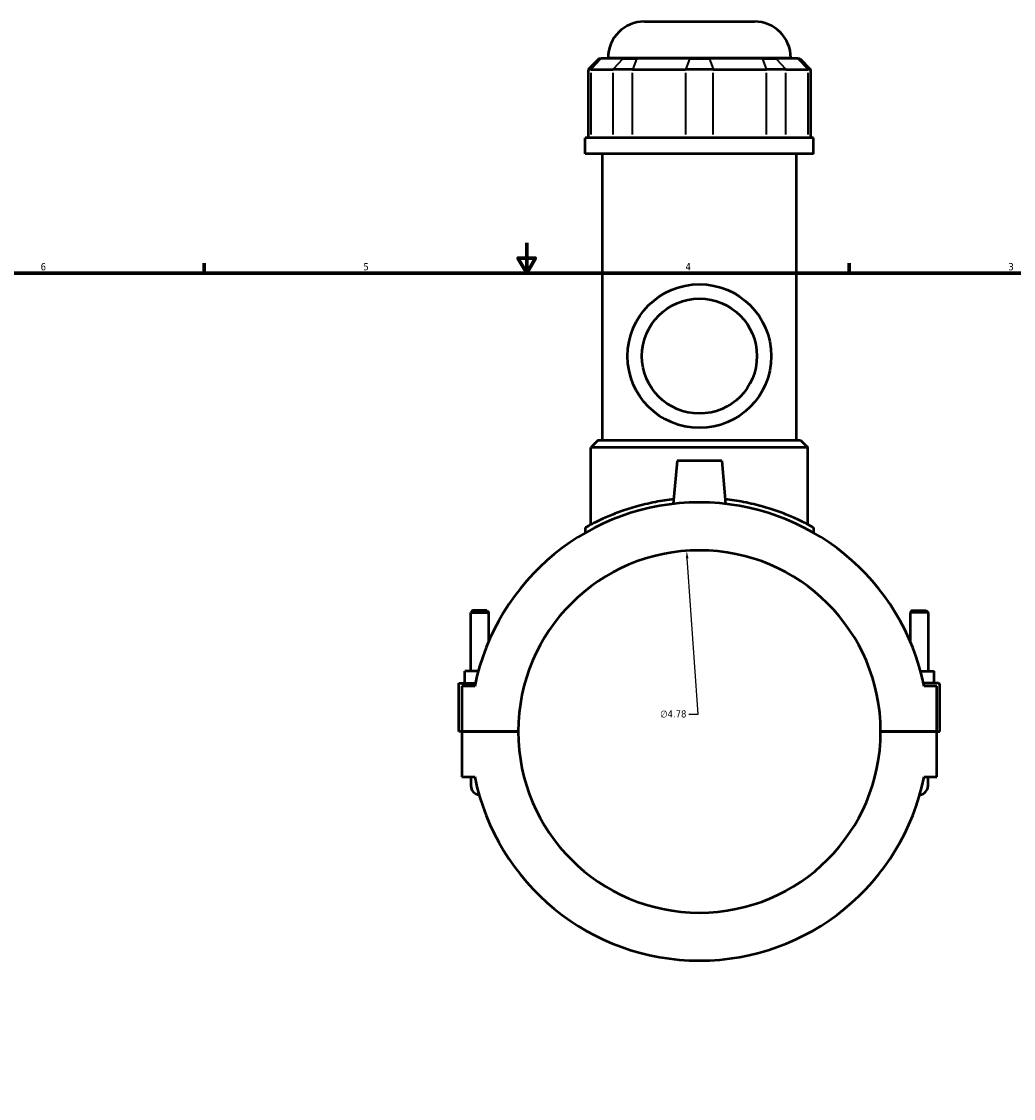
# Model space of a CAD drawing. Header units: inches. Extents: x -2.4 to 49.2, y -2 to 48.6.
# Tile 5 of 10: x 10.3 to 23.4, y 10.1 to 24.3. Entities that reach past the tile are written whole.
import ezdxf

# ---------------------------------------------------------------- set-up
doc = ezdxf.new("R2010")
doc.units = ezdxf.units.IN
doc.header["$MEASUREMENT"] = 0
for name, color, linetype, lineweight in [('Border (ANSI)', 7, 'Continuous', 70), ('Dimension (ANSI)', 7, 'Continuous', 25), ('Visible (ANSI)', 7, 'Continuous', 50), ('Visible Narrow (ANSI)', 7, 'Continuous', 35)]:
    doc.layers.add(name, color=color, linetype=linetype, lineweight=lineweight)
doc.styles.add('Note Text (ANSI)', font='tahoma.ttf')
doc.dimstyles.new('Default (ANSI)', dxfattribs={"dimtxt": 0.094488, "dimasz": 0.098425, "dimexe": 0.125, "dimexo": 0.0625, "dimgap": 0.031496, "dimtad": 0, "dimtih": 1, "dimtoh": 1, "dimrnd": 1e-08, "dimzin": 4, "dimdsep": 46, "dimtxsty": 'Note Text (ANSI)', "dimcen": 0.09, "dimdle": 0.393701, "dimclrd": 256, "dimclre": 256, "dimclrt": 5, "dimadec": 0, "dimazin": 1, "dimtfac": 1, "dimtofl": 0, "dimtmove": 0, "dimatfit": 3, "dimfxl": 1, "dimtolj": 1, "dimtzin": 4, "dimlwd": -1, "dimlwe": -1, "dimarcsym": 0})

# ---------------------------------------------------------------- blocks, each defined once
blk = doc.blocks.new('Borders Default Border')
at = {"layer": 'Border (ANSI)'}
for p, q in [((12.75, 21), (12.75, 21.134)), ((21.25, 21), (21.25, 21.134))]:
    blk.add_line(p, q, dxfattribs=at)
at = {"layer": 'Border (ANSI)', "flags": 128}
for points in [[(17, 21.4), (17, 21), (16.885, 21.2), (17.115, 21.2), (17, 21)], [(0.5, 1), (0.5, 21), (33.5, 21), (33.5, 1), (0.5, 1)]]:
    blk.add_lwpolyline(points, dxfattribs=at)
at = {"layer": 'Border (ANSI)', "color": 5, "true_color": 0x0000ff, "char_height": 0.0945, "attachment_point": 7, "style": 'Note Text (ANSI)'}
for s, insert in [('6', (10.595, 21.038)), ('5', (14.847, 21.038)), ('4', (19.092, 21.04)), ('3', (23.346, 21.038))]:
    blk.add_mtext(s, dxfattribs=dict(at, insert=insert))
blk = doc.blocks.new('*D7')
at = {"layer": 'Defpoints', "color": 0, "transparency": 16777216}
for p in [(19.108, 17.342), (19.445, 12.579)]:
    blk.add_point(p, dxfattribs=at)
at = {"layer": 'Dimension (ANSI)', "transparency": 16777216}
for p, q in [((19.26, 15.19), (19.115, 17.244)), ((19.135, 15.19), (19.26, 15.19))]:
    blk.add_line(p, q, dxfattribs=at)
blk.add_solid([(19.131, 17.245), (19.098, 17.243), (19.108, 17.342)], dxfattribs=at)
at = {"layer": 'Dimension (ANSI)', "color": 5, "transparency": 16777216, "insert": (18.759, 15.24), "char_height": 0.0945, "attachment_point": 1, "style": 'Note Text (ANSI)'}
blk.add_mtext('\\A1;∅4.78', dxfattribs=at)

msp = doc.modelspace()

# ---------------------------------------------------------------- linework, layer by layer
at = {"layer": 'Visible (ANSI)'}
for p, q in [((18.5502, 24.3184), (20.0019, 24.3184)), ((17.9543, 23.8305), (17.8111, 23.6872)), ((17.9543, 23.8305), (17.9798, 23.8305)), ((18.269, 23.8305), (17.9798, 23.8305)), ((18.0726, 23.8305), (18.0726, 23.8408)), ((18.269, 23.8305), (18.4499, 23.8305)), ((19.1481, 23.8305), (18.4499, 23.8305)), ((19.1481, 23.8305), (19.404, 23.8305)), ((20.1022, 23.8305), (19.404, 23.8305)), ((20.1022, 23.8305), (20.2831, 23.8305)), ((20.5723, 23.8305), (20.2831, 23.8305)), ((20.4795, 23.8305), (20.4795, 23.8408)), ((20.5723, 23.8305), (20.5977, 23.8305)), ((20.5977, 23.8305), (20.741, 23.6872)), ((17.8474, 23.6872), (17.8111, 23.6872)), ((17.8111, 23.6872), (17.8111, 22.785)), ((17.8474, 23.6872), (18.1366, 23.6872)), ((18.3951, 23.6872), (18.1366, 23.6872)), ((18.3951, 23.6872), (19.0933, 23.6872)), ((19.4588, 23.6872), (19.0933, 23.6872)), ((19.4588, 23.6872), (20.157, 23.6872)), ((20.4154, 23.6872), (20.157, 23.6872)), ((20.4154, 23.6872), (20.7047, 23.6872)), ((20.741, 23.6872), (20.7047, 23.6872)), ((20.741, 23.6872), (20.741, 22.785)), ((20.7804, 22.785), (17.7717, 22.785)), ((17.7717, 22.5759), (17.7717, 22.785)), ((20.7804, 22.5759), (20.7804, 22.785)), ((20.7804, 22.5759), (17.7717, 22.5759)), ((17.9974, 18.8002), (17.9974, 22.5759)), ((20.5547, 18.8002), (20.5547, 22.5759)), ((17.9425, 18.8002), (17.8469, 18.7047)), ((17.9425, 18.8002), (20.6096, 18.8002)), ((20.6096, 18.8002), (20.7051, 18.7047)), ((20.7051, 18.7047), (17.8469, 18.7047)), ((17.8469, 17.6882), (17.8469, 18.7047)), ((20.7051, 17.6882), (20.7051, 18.7047)), ((18.9808, 18.5295), (18.931, 17.9609)), ((19.5713, 18.5295), (18.9808, 18.5295)), ((19.5713, 18.5295), (19.6211, 17.9609)), ((17.7717, 17.6475), (17.7717, 17.5794)), ((20.7804, 17.6475), (20.7804, 17.5794)), ((16.2878, 16.5544), (16.2642, 16.5308)), ((16.2642, 16.5308), (16.5004, 16.5308)), ((16.2642, 15.7544), (16.2642, 16.5308)), ((16.4767, 16.5544), (16.2878, 16.5544)), ((16.4767, 16.5544), (16.5004, 16.5308)), ((16.5004, 16.1508), (16.5004, 16.5308)), ((22.0753, 16.5544), (22.0517, 16.5308)), ((22.2879, 16.5308), (22.0517, 16.5308)), ((22.0517, 16.5308), (22.0517, 16.1508)), ((22.0753, 16.5544), (22.2643, 16.5544)), ((22.2643, 16.5544), (22.2879, 16.5308)), ((22.2879, 16.5308), (22.2879, 15.7544)), ((16.1854, 15.5969), (16.1854, 15.7544)), ((16.3621, 15.7544), (16.1854, 15.7544)), ((22.1899, 15.7544), (22.3667, 15.7544)), ((22.3667, 15.5969), (22.3667, 15.7544)), ((16.1067, 15.5969), (16.3238, 15.5969)), ((16.1067, 14.9626), (16.1067, 15.5969)), ((16.3155, 15.5576), (16.146, 15.5576)), ((16.146, 15.5576), (16.146, 14.9626)), ((22.4257, 15.5969), (22.2283, 15.5969)), ((22.406, 15.5576), (22.2365, 15.5576)), ((22.406, 14.9626), (22.406, 15.5576)), ((22.4454, 14.9626), (22.4454, 15.5772)), ((16.146, 14.9626), (16.1067, 14.9626)), ((16.146, 14.9626), (16.8882, 14.9626)), ((16.146, 14.9586), (16.146, 14.3637)), ((16.8882, 14.9586), (16.146, 14.9586)), ((16.2642, 14.9586), (16.2642, 14.9626)), ((16.5004, 14.9586), (16.5004, 14.9626)), ((21.6638, 14.9626), (22.406, 14.9626)), ((22.406, 14.9586), (21.6638, 14.9586)), ((22.0517, 14.9626), (22.0517, 14.9586)), ((22.2879, 14.9626), (22.2879, 14.9586)), ((22.406, 14.9626), (22.4454, 14.9626)), ((22.406, 14.3637), (22.406, 14.9586)), ((16.146, 14.3637), (16.3155, 14.3637)), ((16.2642, 14.3637), (16.2642, 14.2456)), ((22.2365, 14.3637), (22.406, 14.3637)), ((22.2879, 14.2456), (22.2879, 14.3637))]:
    msp.add_line(p, q, dxfattribs=at)
for radius in [0.9469, 0.7575]:
    msp.add_circle((19.276, 19.9084), radius, dxfattribs=at)
for centre, radius, start, end in [((18.5502, 23.8408), 0.4776, 90, 180), ((20.0019, 23.8408), 0.4776, 0, 90), ((19.276, 14.9606), 3.0201, 11.40014, 168.59986), ((19.276, 14.9606), 2.3878, 0.04723, 179.95277), ((22.4257, 15.5772), 0.0197, 0, 90), ((19.276, 14.9606), 2.3878, 180.04723, 359.95277), ((19.276, 14.9606), 3.0201, 191.40014, 348.59986), ((16.3823, 14.2456), 0.1181, 180, 265.52902), ((22.1698, 14.2456), 0.1181, 274.47098, 0)]:
    msp.add_arc(centre, radius, start, end, dxfattribs=at)
for points, knots in [([(18.9363, 18.0211), (18.8544, 18.012), (18.7735, 17.9997), (18.6034, 17.967), (18.5152, 17.9456), (18.3526, 17.8994), (18.2781, 17.8746), (18.1464, 17.8261), (18.0843, 17.8006), (17.9745, 17.752), (17.9267, 17.7289), (17.8495, 17.6899), (17.82, 17.674), (17.7811, 17.6528), (17.7717, 17.6475), (17.7717, 17.6475)], [-5.0192246, -5.0192246, -5.0192246, -5.0192246, -4.4034246, -4.4034246, -3.6707214, -3.6707214, -2.9380182, -2.9380182, -2.2035137, -2.2035137, -1.4690091, -1.4690091, -0.7345046, -0.7345046, 0, 0, 0, 0]), ([(20.7804, 17.6475), (20.7804, 17.6475), (20.7709, 17.6528), (20.732, 17.674), (20.7025, 17.6899), (20.6254, 17.7289), (20.5776, 17.752), (20.4678, 17.8006), (20.4057, 17.8261), (20.2739, 17.8746), (20.1995, 17.8994), (20.0369, 17.9456), (19.9487, 17.967), (19.7785, 17.9997), (19.6977, 18.012), (19.6158, 18.0211)], [11.7376621, 11.7376621, 11.7376621, 11.7376621, 12.4721667, 12.4721667, 13.2066712, 13.2066712, 13.9411758, 13.9411758, 14.6756803, 14.6756803, 15.4083835, 15.4083835, 16.1410868, 16.1410868, 16.7568867, 16.7568867, 16.7568867, 16.7568867])]:
    msp.add_open_spline(points, degree=3, knots=knots, dxfattribs=at)
at = {"layer": 'Visible Narrow (ANSI)'}
for p, q in [((17.9732, 23.8233), (17.854, 23.6944)), ((20.4647, 23.8408), (18.0874, 23.8408)), ((18.2624, 23.8233), (18.1433, 23.6944)), ((18.4472, 23.8233), (18.3978, 23.6944)), ((19.1454, 23.8233), (19.096, 23.6944)), ((19.4067, 23.8233), (19.4561, 23.6944)), ((20.1049, 23.8233), (20.1543, 23.6944)), ((20.2897, 23.8233), (20.4088, 23.6944)), ((20.5789, 23.8233), (20.698, 23.6944)), ((17.8474, 22.8301), (17.8474, 23.6421)), ((18.1366, 23.6421), (18.1366, 22.8301)), ((18.3951, 22.8301), (18.3951, 23.6421)), ((19.0933, 23.6421), (19.0933, 22.8301)), ((19.4588, 22.8301), (19.4588, 23.6421)), ((20.157, 23.6421), (20.157, 22.8301)), ((20.4154, 22.8301), (20.4154, 23.6421)), ((20.7047, 23.6421), (20.7047, 22.8301))]:
    msp.add_line(p, q, dxfattribs=at)

# ---------------------------------------------------------------- block references
msp.add_blockref('Borders Default Border', (0, 0))

# ---------------------------------------------------------------- dimensions: what is measured, and where the dimension line sits
at = {"layer": 'Dimension (ANSI)'}
dim = msp.add_diameter_dim_2p(p1=(19.4445, 12.5788), p2=(19.1076, 17.3425), dimstyle='Default (ANSI)', override={"dimgap": 0.031496, "dimdec": 2, "dimlfac": 1, "dimtol": 0, "dimlim": 0, "dimtp": 0, "dimtm": 0, "dimtdec": 2}, dxfattribs=at)
dim.commit()
dim.dimension.update_dxf_attribs({"geometry": '*D7', "text_midpoint": (18.9313, 15.1896), "dimtype": 163})

doc.saveas('drawing.dxf')
